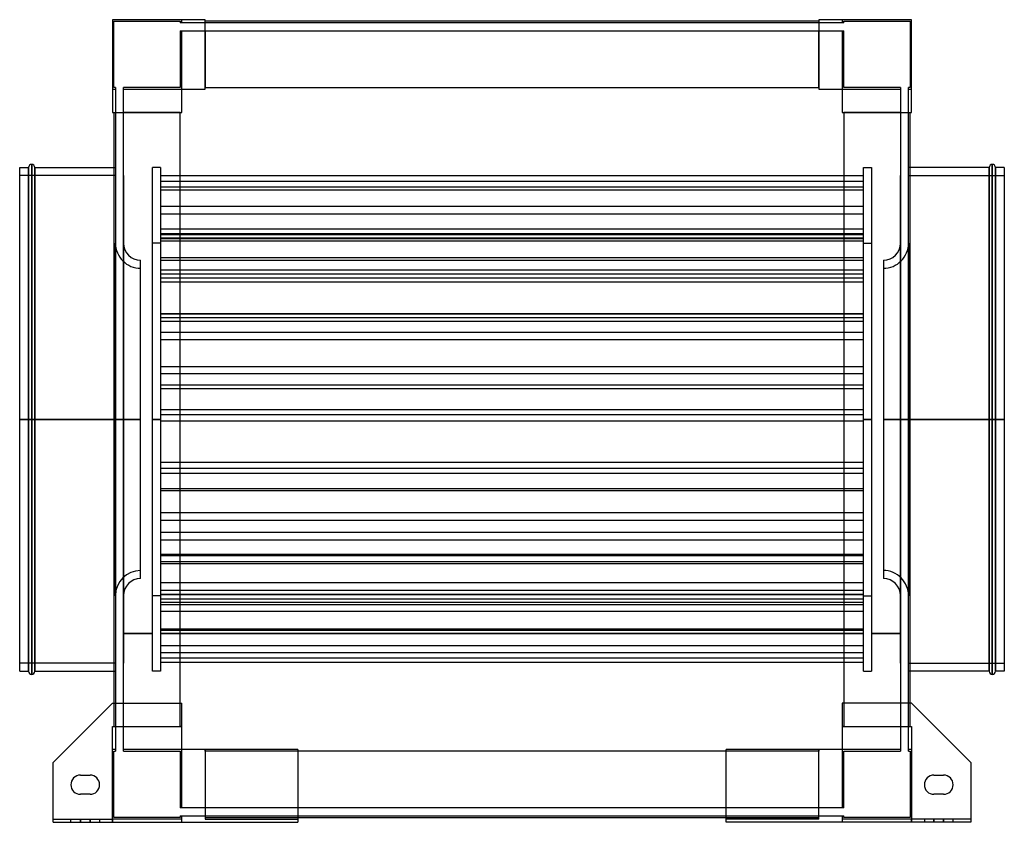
# Model space of a CAD drawing. Header units: millimetres. Extents: x -308 to 308, y -252 to 250.
import ezdxf

# ---------------------------------------------------------------- set-up
doc = ezdxf.new("R2010")
doc.units = ezdxf.units.MM
doc.layers.add('MAIN-1', color=7, linetype='Continuous')
doc.layers.add('MAIN-2', color=7, linetype='Continuous')

msp = doc.modelspace()

# ---------------------------------------------------------------- linework, layer by layer
at = {"layer": 'MAIN-1'}
for p, q in [((-192, 250), (-250, 250)), ((-250, 250), (-250, 192)), ((-192, 206.5), (-192, 250)), ((192, 249), (-192, 249)), ((192, 250), (192, 206.5)), ((250, 250), (192, 250)), ((250, 192), (250, 250)), ((-206.5, 192), (-206.5, 206.5)), ((-206.5, 206.5), (-192, 206.5)), ((-192, 207.5), (192, 207.5)), ((192, 206.5), (206.5, 206.5)), ((206.5, 206.5), (206.5, 192)), ((-250, 192), (-206.5, 192)), ((-249, 192), (-249, -177.5)), ((-207.5, -177.5), (-207.5, 192)), ((206.5, 192), (250, 192)), ((207.5, 192), (207.5, -177.5)), ((249, -177.5), (249, 192)), ((-308, 0), (-308, 157.5)), ((-308, 157.5), (-302.5, 157.5)), ((-302.5, 0), (-302.5, 157.5)), ((-300.5, 0), (-300.5, 159.5)), ((-298.5, 157.5), (-298.5, 0)), ((-298.5, 157.5), (-249, 157.5)), ((298.5, 157.5), (249, 157.5)), ((298.5, 0), (298.5, 157.5)), ((300.5, 159.5), (300.5, 0)), ((302.5, 157.5), (302.5, 0)), ((308, 157.5), (302.5, 157.5)), ((308, 157.5), (308, 0)), ((-298.5, 0), (-298.5, -157.5)), ((298.5, 0), (249, 0)), ((298.5, 0), (300.5, 0)), ((300.5, 0), (300.5, -159.5)), ((302.5, 0), (300.5, 0)), ((308, 0), (302.5, 0)), ((302.5, 0), (302.5, -157.5)), ((308, 0), (308, -157.5)), ((-302.5, 0), (-308, 0)), ((-308, -157.5), (-308, 0)), ((-300.5, 0), (-302.5, 0)), ((-302.5, -157.5), (-302.5, 0)), ((-298.5, 0), (-300.5, 0)), ((-300.5, -159.5), (-300.5, 0)), ((-249, 0), (-298.5, 0)), ((298.5, -157.5), (298.5, 0)), ((-308, -157.5), (-302.5, -157.5)), ((-298.5, -157.5), (-249, -157.5)), ((298.5, -157.5), (249, -157.5)), ((308, -157.5), (302.5, -157.5)), ((-250, -177.5), (-287, -214.5)), ((-250, -177.5), (-206.5, -177.5)), ((-206.5, -206.5), (-206.5, -177.5)), ((250, -177.5), (206.5, -177.5)), ((206.5, -177.5), (206.5, -206.5)), ((287, -214.5), (250, -177.5)), ((-134, -206.5), (-206.5, -206.5)), ((-134, -206.5), (-134, -252)), ((134, -207.5), (-134, -207.5)), ((206.5, -206.5), (134, -206.5)), ((134, -252), (134, -206.5)), ((-287, -252), (-287, -214.5)), ((287, -214.5), (287, -252)), ((-270, -222.5), (-264, -222.5)), ((264, -222.5), (270, -222.5)), ((-264, -234.5), (-270, -234.5)), ((270, -234.5), (264, -234.5)), ((-287, -252), (-134, -252)), ((-134, -249), (134, -249)), ((287, -252), (134, -252))]:
    msp.add_line(p, q, dxfattribs=at)
for centre, radius, start, end in [((-300.5, 157.5), 2, 89.99998, 180.00002), ((-300.5, 157.5), 2, 0, 89.99998), ((300.5, 157.5), 2, 89.99998, 180.00002), ((300.5, 157.5), 2, 0, 89.99998), ((-300.5, -157.5), 2, 180.00002, 270.00002), ((-300.5, -157.5), 2, 270.00002, 0), ((300.5, -157.5), 2, 180.00002, 270.00002), ((300.5, -157.5), 2, 270.00002, 0), ((-270, -228.5), 6, 89.99998, 180.00002), ((-264, -228.5), 6, 0, 89.99998), ((264, -228.5), 6, 89.99998, 180.00002), ((270, -228.5), 6, 0, 89.99998), ((-270, -228.5), 6, 180.00002, 270.00002), ((-264, -228.5), 6, 270.00002, 0), ((264, -228.5), 6, 180.00002, 270.00002), ((270, -228.5), 6, 270.00002, 0)]:
    msp.add_arc(centre, radius, start, end, dxfattribs=at)
at = {"layer": 'MAIN-2'}
for p, q in [((-250, 250), (-250, 250)), ((-250, 250), (-250, 250)), ((-249, 249), (-207.5, 249)), ((-249, 207.5), (-249, 249)), ((-249, 249), (-249, 249)), ((-207.5, 249), (-207.5, 248)), ((-207.5, 249), (-207.5, 249)), ((-207.5, 248), (-207.5, 248)), ((-206.5, 248), (-207.5, 248)), ((-206.5, 248), (-206.5, 250)), ((-206.5, 250), (-206.5, 250)), ((-206.5, 250), (-206.5, 250)), ((-206.5, 248), (-206.5, 248)), ((-206.5, 248), (-206.5, 248)), ((-192, 248), (-206.5, 248)), ((-192, 250), (-192, 250)), ((-192, 250), (-192, 250)), ((-192, 249), (-192, 249)), ((-192, 249), (-192, 249)), ((-192, 248), (-192, 248)), ((-192, 248), (-192, 248)), ((192, 248), (-192, 248)), ((192, 250), (192, 250)), ((192, 250), (192, 250)), ((192, 249), (192, 249)), ((192, 249), (192, 249)), ((192, 248), (192, 248)), ((192, 248), (192, 248)), ((206.5, 248), (192, 248)), ((206.5, 250), (206.5, 248)), ((206.5, 250), (206.5, 250)), ((206.5, 250), (206.5, 250)), ((207.5, 248), (206.5, 248)), ((206.5, 248), (206.5, 248)), ((206.5, 248), (206.5, 248)), ((207.5, 249), (249, 249)), ((207.5, 248), (207.5, 249)), ((207.5, 249), (207.5, 249)), ((207.5, 248), (207.5, 248)), ((249, 249), (249, 207.5)), ((249, 249), (249, 249)), ((250, 250), (250, 250)), ((250, 250), (250, 250)), ((-207.5, 243), (-207.5, 207.5)), ((-207.5, 243), (-206.5, 243)), ((-207.5, 243), (-207.5, 243)), ((-206.5, 243), (-192, 243)), ((-206.5, 243), (-206.5, 243)), ((-206.5, 243), (-206.5, 243)), ((-206.5, 206.5), (-206.5, 243)), ((-192, 243), (192, 243)), ((-192, 243), (-192, 243)), ((-192, 243), (-192, 243)), ((-192, 243), (-192, 207.5)), ((192, 243), (206.5, 243)), ((192, 243), (192, 243)), ((192, 243), (192, 243)), ((192, 207.5), (192, 243)), ((206.5, 243), (207.5, 243)), ((206.5, 243), (206.5, 243)), ((206.5, 243), (206.5, 243)), ((206.5, 243), (206.5, 206.5)), ((207.5, 207.5), (207.5, 243)), ((207.5, 243), (207.5, 243)), ((-250, 206.5), (-248, 206.5)), ((-250, 206.5), (-250, 206.5)), ((-250, 206.5), (-250, 206.5)), ((-248, 207.5), (-249, 207.5)), ((-249, 207.5), (-249, 207.5)), ((-248, 207.5), (-248, 206.5)), ((-248, 207.5), (-248, 207.5)), ((-248, 206.5), (-248, 192)), ((-248, 206.5), (-248, 206.5)), ((-248, 206.5), (-248, 206.5)), ((-243, 207.5), (-243, 207.5)), ((-243, 206.5), (-243, 207.5)), ((-207.5, 207.5), (-243, 207.5)), ((-243, 206.5), (-243, 206.5)), ((-243, 206.5), (-243, 206.5)), ((-243, 192), (-243, 206.5)), ((-243, 206.5), (-206.5, 206.5)), ((-207.5, 207.5), (-207.5, 207.5)), ((-206.5, 206.5), (-206.5, 206.5)), ((-206.5, 206.5), (-206.5, 206.5)), ((-206.5, 206.5), (-206.5, 206.5)), ((-206.5, 206.5), (-206.5, 206.5)), ((-206.5, 206.5), (-206.5, 206.5)), ((-206.5, 206.5), (-206.5, 206.5)), ((-192, 207.5), (-192, 207.5)), ((-192, 206.5), (-192, 207.5)), ((-192, 207.5), (-192, 207.5)), ((-192, 207.5), (-192, 207.5)), ((-192, 207.5), (-192, 207.5)), ((-192, 206.5), (-192, 206.5)), ((-192, 206.5), (-192, 206.5)), ((-192, 206.5), (-192, 206.5)), ((-192, 206.5), (-192, 206.5)), ((192, 207.5), (192, 206.5)), ((192, 207.5), (192, 207.5)), ((192, 207.5), (192, 207.5)), ((192, 207.5), (192, 207.5)), ((192, 207.5), (192, 207.5)), ((192, 206.5), (192, 206.5)), ((192, 206.5), (192, 206.5)), ((192, 206.5), (192, 206.5)), ((192, 206.5), (192, 206.5)), ((206.5, 206.5), (243, 206.5)), ((206.5, 206.5), (206.5, 206.5)), ((206.5, 206.5), (206.5, 206.5)), ((206.5, 206.5), (206.5, 206.5)), ((206.5, 206.5), (206.5, 206.5)), ((206.5, 206.5), (206.5, 206.5)), ((206.5, 206.5), (206.5, 206.5)), ((243, 207.5), (207.5, 207.5)), ((207.5, 207.5), (207.5, 207.5)), ((243, 207.5), (243, 206.5)), ((243, 207.5), (243, 207.5)), ((243, 206.5), (243, 192)), ((243, 206.5), (243, 206.5)), ((243, 206.5), (243, 206.5)), ((248, 207.5), (248, 207.5)), ((248, 206.5), (248, 207.5)), ((249, 207.5), (248, 207.5)), ((248, 206.5), (248, 206.5)), ((248, 206.5), (248, 206.5)), ((248, 192), (248, 206.5)), ((248, 206.5), (250, 206.5)), ((249, 207.5), (249, 207.5)), ((250, 206.5), (250, 206.5)), ((250, 206.5), (250, 206.5)), ((-250, 192), (-250, 192)), ((-250, 192), (-250, 192)), ((-249, 192), (-249, 192)), ((-249, 192), (-249, 192)), ((-248, 192), (-248, 192)), ((-248, 192), (-248, -192)), ((-248, 192), (-248, 192)), ((-243, 192), (-243, 192)), ((-243, 192), (-243, 192)), ((-243, -192), (-243, 192)), ((-207.5, 192), (-243, 192)), ((-207.5, 192), (-206.5, 192)), ((-207.5, 192), (-207.5, 192)), ((-207.5, 192), (-207.5, 192)), ((-207.5, 192), (-207.5, 192)), ((-207.5, 192), (-207.5, 192)), ((-206.5, 192), (-206.5, 192)), ((-206.5, 192), (-206.5, 192)), ((-206.5, 192), (-206.5, 192)), ((-206.5, 192), (-206.5, 192)), ((206.5, 192), (207.5, 192)), ((206.5, 192), (206.5, 192)), ((206.5, 192), (206.5, 192)), ((206.5, 192), (206.5, 192)), ((206.5, 192), (206.5, 192)), ((243, 192), (207.5, 192)), ((207.5, 192), (207.5, 192)), ((207.5, 192), (207.5, 192)), ((207.5, 192), (207.5, 192)), ((207.5, 192), (207.5, 192)), ((243, 192), (243, 192)), ((243, 192), (243, -192)), ((243, 192), (243, 192)), ((248, 192), (248, 192)), ((248, 192), (248, 192)), ((248, -192), (248, 192)), ((249, 192), (249, 192)), ((249, 192), (249, 192)), ((250, 192), (250, 192)), ((250, 192), (250, 192)), ((-302.5, 157.5), (-302.5, 0)), ((-300.5, 159.5), (-300.5, 0)), ((-298.5, 0), (-298.5, 157.5)), ((-249, 157.5), (-248, 157.5)), ((-225, 0), (-225, 157.5)), ((-220, 157.5), (-225, 157.5)), ((-220, 157.5), (-220, 0)), ((220, 0), (220, 157.5)), ((220, 157.5), (225, 157.5)), ((225, 157.5), (225, 0)), ((249, 157.5), (248, 157.5)), ((298.5, 157.5), (298.5, 0)), ((300.5, 0), (300.5, 159.5)), ((302.5, 0), (302.5, 157.5)), ((-248, 152.5), (-308, 152.5)), ((-248, 152.5), (-248, 0)), ((-243, 152.5), (-243, 0)), ((220, 152.35), (-220, 152.35)), ((220, 148.81), (-220, 148.81)), ((243, 0), (243, 152.5)), ((248, 0), (248, 152.5)), ((248, 152.5), (308, 152.5)), ((220, 145.25), (-220, 145.25)), ((220, 143.46), (-220, 143.46)), ((220, 133.1), (-220, 133.1)), ((220, 128.43), (-220, 128.43)), ((220, 118.94), (-220, 118.94)), ((220, 116.17), (-220, 116.17)), ((220, 115.4), (-220, 115.4)), ((220, 113.3), (-220, 113.3)), ((220, 113.04), (-220, 113.04)), ((220, 111.5), (-220, 111.5)), ((-248.09, 0), (-248.09, 110.26)), ((-248.09, 110.26), (-248.09, 0)), ((-248.09, 110.26), (-248, 110.26)), ((-243.09, 110.24), (-243.09, 0)), ((-243, 110.24), (-243.09, 110.24)), ((-220, 110.25), (-225, 110.25)), ((220, 110.25), (225, 110.25)), ((243, 110.24), (243.09, 110.24)), ((243.09, 0), (243.09, 110.24)), ((248.09, 110.26), (248, 110.26)), ((248.09, 0), (248.09, 110.26)), ((248.09, 110.26), (248.09, 0)), ((-232.34, 0), (-232.34, 99.51)), ((220, 101.14), (-220, 101.14)), ((220, 99.35), (-220, 99.35)), ((232.34, 99.51), (232.34, 0)), ((220, 93.31), (-220, 93.31)), ((220, 90.84), (-220, 90.84)), ((220, 88.32), (-220, 88.32)), ((220, 85.85), (-220, 85.85)), ((220, 66.12), (-220, 66.12)), ((220, 65.86), (-220, 65.86)), ((220, 63.55), (-220, 63.55)), ((220, 61.28), (-220, 61.28)), ((220, 54.32), (-220, 54.32)), ((220, 49.87), (-220, 49.87)), ((220, 32.87), (-220, 32.87)), ((220, 28.42), (-220, 28.42)), ((220, 21.45), (-220, 21.45)), ((220, 19.18), (-220, 19.18)), ((-308, 0), (-302.5, 0)), ((-308, 0), (-248, 0)), ((-302.5, 0), (-300.5, 0)), ((-302.5, 0), (-302.5, -157.5)), ((-300.5, 0), (-300.5, -159.5)), ((-300.5, 0), (-298.5, 0)), ((-298.5, 0), (-248, 0)), ((-232.34, 0), (-248.09, 0)), ((-248.09, 0), (-248.09, -110.26)), ((-248, 0), (-248, -152.5)), ((-243.09, 0), (-243, 0)), ((-243.09, 0), (-243.09, -110.24)), ((-232.34, 0), (-243.09, 0)), ((-243, 0), (-243, 0)), ((-243, 0), (-243, -152.5)), ((-225, 0), (-220, 0)), ((-220, 0), (-225, 0)), ((220, 5.94), (-220, 5.94)), ((220, 2.82), (-220, 2.82)), ((220, 2.79), (-220, 2.79)), ((-220, 0), (-220, -157.5)), ((225, 0), (220, 0)), ((220, 0), (225, 0)), ((225, 0), (225, -157.5)), ((232.34, 0), (248.09, 0)), ((232.34, 0), (243.09, 0)), ((243, 0), (243, 0)), ((243.09, 0), (243, 0)), ((243, -152.5), (243, 0)), ((243.09, -110.24), (243.09, 0)), ((308, 0), (248, 0)), ((249, 0), (248, 0)), ((248.09, 0), (248.09, -110.26)), ((298.5, 0), (298.5, -157.5)), ((-248, 0), (-308, 0)), ((-298.5, -157.5), (-298.5, 0)), ((-248, 0), (-249, 0)), ((-248.09, 0), (-232.34, 0)), ((-248.09, -110.26), (-248.09, 0)), ((-243, 0), (-243.09, 0)), ((-243.09, 0), (-232.34, 0)), ((-243, 0), (-243, 0)), ((-232.34, -99.51), (-232.34, 0)), ((-225, -157.5), (-225, 0)), ((-220, 0), (-225, 0)), ((-225, 0), (-220, 0)), ((220, -1.07), (-220, -1.07)), ((220, -157.5), (220, 0)), ((220, 0), (225, 0)), ((225, 0), (220, 0)), ((248.09, 0), (232.34, 0)), ((232.34, 0), (232.34, -99.51)), ((243.09, 0), (232.34, 0)), ((243, 0), (243, 0)), ((243, 0), (243.09, 0)), ((248, 0), (308, 0)), ((248, 0), (298.5, 0)), ((248, -152.5), (248, 0)), ((248.09, -110.26), (248.09, 0)), ((298.5, 0), (300.5, 0)), ((300.5, -159.5), (300.5, 0)), ((300.5, 0), (302.5, 0)), ((302.5, 0), (308, 0)), ((302.5, -157.5), (302.5, 0)), ((220, -26.92), (-220, -26.92)), ((220, -30.78), (-220, -30.78)), ((220, -30.8), (-220, -30.8)), ((220, -33.93), (-220, -33.93)), ((220, -43.47), (-220, -43.47)), ((220, -44.76), (-220, -44.76)), ((220, -58.41), (-220, -58.41)), ((220, -63.24), (-220, -63.24)), ((220, -70.64), (-220, -70.64)), ((220, -75.47), (-220, -75.47)), ((220, -84.58), (-220, -84.58)), ((220, -85.36), (-220, -85.36)), ((220, -89.11), (-220, -89.11)), ((220, -90.4), (-220, -90.4)), ((220, -102.14), (-220, -102.14)), ((-248, -110.26), (-248.09, -110.26)), ((-243, -110.24), (-243.09, -110.24)), ((-220, -110.25), (-225, -110.25)), ((220, -107.08), (-220, -107.08)), ((220, -109.53), (-220, -109.53)), ((220, -109.77), (-220, -109.77)), ((220, -110.25), (225, -110.25)), ((243, -110.24), (243.09, -110.24)), ((248, -110.26), (248.09, -110.26)), ((220, -112.5), (-220, -112.5)), ((220, -114.47), (-220, -114.47)), ((220, -115.99), (-220, -115.99)), ((220, -120.18), (-220, -120.18)), ((-225, -133.87), (-243, -133.87)), ((-243, -133.88), (-225, -133.88)), ((-225, -133.88), (-243, -133.88)), ((-225, -133.88), (-243, -133.88)), ((220, -131.25), (-220, -131.25)), ((220, -132.03), (-220, -132.03)), ((220, -133.87), (-220, -133.87)), ((-220, -133.88), (220, -133.88)), ((220, -133.88), (-220, -133.88)), ((220, -133.88), (-220, -133.88)), ((243, -133.87), (225, -133.87)), ((225, -133.88), (243, -133.88)), ((243, -133.88), (225, -133.88)), ((243, -133.88), (225, -133.88)), ((220, -141.72), (-220, -141.72)), ((220, -145.91), (-220, -145.91)), ((-248, -152.5), (-308, -152.5)), ((220, -149.4), (-220, -149.4)), ((220, -152.12), (-220, -152.12)), ((248, -152.5), (308, -152.5)), ((-249, -157.5), (-248, -157.5)), ((-220, -157.5), (-225, -157.5)), ((220, -157.5), (225, -157.5)), ((249, -157.5), (248, -157.5)), ((-250, -177.5), (-250, -177.5)), ((-250, -177.5), (-250, -177.5)), ((-249, -177.5), (-249, -192)), ((-207.5, -192), (-207.5, -177.5)), ((-206.5, -177.5), (-206.5, -177.5)), ((-206.5, -177.5), (-206.5, -177.5)), ((206.5, -177.5), (206.5, -177.5)), ((206.5, -177.5), (206.5, -177.5)), ((207.5, -177.5), (207.5, -192)), ((249, -192), (249, -177.5)), ((250, -177.5), (250, -177.5)), ((250, -177.5), (250, -177.5)), ((-250, -192), (-206.5, -192)), ((-250, -250), (-250, -192)), ((-250, -192), (-250, -192)), ((-250, -192), (-250, -192)), ((-249, -192), (-249, -192)), ((-249, -192), (-249, -192)), ((-248, -192), (-248, -192)), ((-248, -192), (-248, -206.5)), ((-248, -192), (-248, -192)), ((-243, -192), (-243, -192)), ((-243, -192), (-243, -192)), ((-243, -206.5), (-243, -192)), ((-243, -192), (-207.5, -192)), ((-207.5, -192), (-207.5, -192)), ((-206.5, -192), (-207.5, -192)), ((-207.5, -192), (-207.5, -192)), ((-207.5, -192), (-207.5, -192)), ((-207.5, -192), (-207.5, -192)), ((-206.5, -192), (-206.5, -192)), ((-206.5, -192), (-206.5, -192)), ((-206.5, -192), (-206.5, -192)), ((-206.5, -192), (-206.5, -192)), ((206.5, -192), (250, -192)), ((206.5, -192), (206.5, -192)), ((207.5, -192), (206.5, -192)), ((206.5, -192), (206.5, -192)), ((206.5, -192), (206.5, -192)), ((206.5, -192), (206.5, -192)), ((207.5, -192), (243, -192)), ((207.5, -192), (207.5, -192)), ((207.5, -192), (207.5, -192)), ((207.5, -192), (207.5, -192)), ((207.5, -192), (207.5, -192)), ((243, -192), (243, -192)), ((243, -192), (243, -206.5)), ((243, -192), (243, -192)), ((248, -192), (248, -192)), ((248, -192), (248, -192)), ((248, -206.5), (248, -192)), ((249, -192), (249, -192)), ((249, -192), (249, -192)), ((250, -192), (250, -250)), ((250, -192), (250, -192)), ((250, -192), (250, -192)), ((-250, -206.5), (-250, -206.5)), ((-248, -206.5), (-250, -206.5)), ((-250, -206.5), (-250, -206.5)), ((-249, -207.5), (-248, -207.5)), ((-249, -249), (-249, -207.5)), ((-249, -207.5), (-249, -207.5)), ((-248, -206.5), (-248, -207.5)), ((-248, -206.5), (-248, -206.5)), ((-248, -206.5), (-248, -206.5)), ((-248, -207.5), (-248, -207.5)), ((-243, -206.5), (-243, -206.5)), ((-243, -207.5), (-243, -206.5)), ((-243, -206.5), (-243, -206.5)), ((-206.5, -206.5), (-243, -206.5)), ((-243, -207.5), (-243, -207.5)), ((-243, -207.5), (-207.5, -207.5)), ((-207.5, -207.5), (-207.5, -243)), ((-207.5, -207.5), (-207.5, -207.5)), ((-206.5, -206.5), (-206.5, -206.5)), ((-206.5, -206.5), (-206.5, -206.5)), ((-206.5, -206.5), (-206.5, -206.5)), ((-206.5, -243), (-206.5, -206.5)), ((-206.5, -206.5), (-206.5, -206.5)), ((-206.5, -206.5), (-206.5, -206.5)), ((-206.5, -206.5), (-206.5, -206.5)), ((-192, -206.5), (-192, -206.5)), ((-192, -206.5), (-192, -250)), ((-192, -206.5), (-192, -206.5)), ((-192, -207.5), (-192, -206.5)), ((-192, -206.5), (-192, -206.5)), ((-192, -206.5), (-192, -206.5)), ((-192, -207.5), (-192, -207.5)), ((-192, -207.5), (-192, -243)), ((-192, -207.5), (-192, -207.5)), ((-192, -207.5), (-192, -207.5)), ((-134, -207.5), (-192, -207.5)), ((-192, -207.5), (-192, -207.5)), ((-134, -206.5), (-134, -206.5)), ((-134, -206.5), (-134, -206.5)), ((134, -206.5), (134, -206.5)), ((134, -206.5), (134, -206.5)), ((192, -207.5), (134, -207.5)), ((192, -206.5), (192, -206.5)), ((192, -250), (192, -206.5)), ((192, -206.5), (192, -206.5)), ((192, -206.5), (192, -207.5)), ((192, -206.5), (192, -206.5)), ((192, -206.5), (192, -206.5)), ((192, -207.5), (192, -207.5)), ((192, -243), (192, -207.5)), ((192, -207.5), (192, -207.5)), ((192, -207.5), (192, -207.5)), ((192, -207.5), (192, -207.5)), ((206.5, -206.5), (206.5, -206.5)), ((206.5, -206.5), (206.5, -206.5)), ((243, -206.5), (206.5, -206.5)), ((206.5, -206.5), (206.5, -206.5)), ((206.5, -206.5), (206.5, -206.5)), ((206.5, -206.5), (206.5, -243)), ((206.5, -206.5), (206.5, -206.5)), ((206.5, -206.5), (206.5, -206.5)), ((207.5, -207.5), (243, -207.5)), ((207.5, -243), (207.5, -207.5)), ((207.5, -207.5), (207.5, -207.5)), ((243, -206.5), (243, -206.5)), ((243, -206.5), (243, -207.5)), ((243, -206.5), (243, -206.5)), ((243, -207.5), (243, -207.5)), ((248, -206.5), (248, -206.5)), ((248, -207.5), (248, -206.5)), ((248, -206.5), (248, -206.5)), ((250, -206.5), (248, -206.5)), ((248, -207.5), (248, -207.5)), ((248, -207.5), (249, -207.5)), ((249, -207.5), (249, -249)), ((249, -207.5), (249, -207.5)), ((250, -206.5), (250, -206.5)), ((250, -206.5), (250, -206.5)), ((-287, -214.5), (-287, -214.5)), ((-287, -214.5), (-287, -214.5)), ((287, -214.5), (287, -214.5)), ((287, -214.5), (287, -214.5)), ((-270, -222.5), (-270, -222.5)), ((-270, -222.5), (-270, -222.5)), ((-264, -222.5), (-264, -222.5)), ((-264, -222.5), (-264, -222.5)), ((264, -222.5), (264, -222.5)), ((264, -222.5), (264, -222.5)), ((270, -222.5), (270, -222.5)), ((270, -222.5), (270, -222.5)), ((-276, -228.5), (-276, -228.5)), ((-276, -228.5), (-276, -228.5)), ((-258, -228.5), (-258, -228.5)), ((-258, -228.5), (-258, -228.5)), ((258, -228.5), (258, -228.5)), ((258, -228.5), (258, -228.5)), ((276, -228.5), (276, -228.5)), ((276, -228.5), (276, -228.5)), ((-270, -234.5), (-270, -234.5)), ((-270, -234.5), (-270, -234.5)), ((-264, -234.5), (-264, -234.5)), ((-264, -234.5), (-264, -234.5)), ((264, -234.5), (264, -234.5)), ((264, -234.5), (264, -234.5)), ((270, -234.5), (270, -234.5)), ((270, -234.5), (270, -234.5)), ((-206.5, -243), (-207.5, -243)), ((-207.5, -243), (-207.5, -243)), ((-206.5, -243), (-206.5, -243)), ((-206.5, -243), (-206.5, -243)), ((-192, -243), (-206.5, -243)), ((-192, -243), (-192, -243)), ((192, -243), (-192, -243)), ((-192, -243), (-192, -243)), ((192, -243), (192, -243)), ((206.5, -243), (192, -243)), ((192, -243), (192, -243)), ((207.5, -243), (206.5, -243)), ((206.5, -243), (206.5, -243)), ((206.5, -243), (206.5, -243)), ((207.5, -243), (207.5, -243)), ((-287, -250), (-287, -250)), ((-287, -250), (-287, -250)), ((-287, -250), (-250, -250)), ((-287, -252), (-287, -252)), ((-287, -252), (-287, -252)), ((-276, -252), (-276, -250)), ((-276, -252), (-276, -250)), ((-270, -252), (-270, -250)), ((-270, -252), (-270, -250)), ((-270, -250), (-270, -252)), ((-270, -250), (-270, -252)), ((-264, -250), (-264, -252)), ((-264, -250), (-264, -252)), ((-264, -252), (-264, -250)), ((-264, -252), (-264, -250)), ((-258, -250), (-258, -252)), ((-258, -250), (-258, -252)), ((-250, -250), (-250, -250)), ((-250, -250), (-250, -252)), ((-250, -250), (-250, -250)), ((-206.5, -250), (-250, -250)), ((-250, -252), (-250, -250)), ((-207.5, -249), (-249, -249)), ((-249, -249), (-249, -249)), ((-207.5, -248), (-207.5, -249)), ((-207.5, -248), (-206.5, -248)), ((-207.5, -248), (-207.5, -248)), ((-207.5, -249), (-207.5, -249)), ((-206.5, -248), (-192, -248)), ((-206.5, -252), (-206.5, -248)), ((-206.5, -248), (-206.5, -248)), ((-206.5, -248), (-206.5, -248)), ((-206.5, -250), (-206.5, -250)), ((-206.5, -250), (-206.5, -250)), ((-206.5, -252), (-206.5, -252)), ((-206.5, -252), (-206.5, -252)), ((-192, -248), (-192, -248)), ((-192, -248), (192, -248)), ((-192, -248), (-192, -248)), ((-192, -249), (-192, -249)), ((-192, -249), (-134, -249)), ((-192, -249), (-192, -249)), ((-192, -250), (-192, -250)), ((-192, -250), (-192, -250)), ((-192, -250), (-134, -250)), ((-134, -250), (-134, -250)), ((-134, -250), (-134, -250)), ((-134, -252), (-134, -252)), ((-134, -252), (-134, -252)), ((134, -249), (192, -249)), ((192, -250), (134, -250)), ((134, -250), (134, -250)), ((134, -250), (134, -250)), ((134, -252), (134, -252)), ((134, -252), (134, -252)), ((192, -248), (206.5, -248)), ((192, -248), (192, -248)), ((192, -248), (192, -248)), ((192, -249), (192, -249)), ((192, -249), (192, -249)), ((192, -250), (192, -250)), ((192, -250), (192, -250)), ((206.5, -248), (206.5, -248)), ((206.5, -248), (206.5, -252)), ((206.5, -248), (206.5, -248)), ((206.5, -248), (207.5, -248)), ((206.5, -250), (206.5, -250)), ((250, -250), (206.5, -250)), ((206.5, -250), (206.5, -250)), ((206.5, -252), (206.5, -252)), ((206.5, -252), (206.5, -252)), ((207.5, -248), (207.5, -248)), ((207.5, -249), (207.5, -248)), ((249, -249), (207.5, -249)), ((207.5, -249), (207.5, -249)), ((249, -249), (249, -249)), ((250, -250), (250, -250)), ((287, -250), (250, -250)), ((250, -250), (250, -252)), ((250, -250), (250, -250)), ((250, -252), (250, -250)), ((258, -250), (258, -252)), ((258, -250), (258, -252)), ((264, -250), (264, -252)), ((264, -250), (264, -252)), ((264, -252), (264, -250)), ((264, -252), (264, -250)), ((270, -252), (270, -250)), ((270, -252), (270, -250)), ((270, -250), (270, -252)), ((270, -250), (270, -252)), ((276, -252), (276, -250)), ((276, -252), (276, -250)), ((287, -250), (287, -250)), ((287, -250), (287, -250)), ((287, -252), (287, -252)), ((287, -252), (287, -252))]:
    msp.add_line(p, q, dxfattribs=at)
for centre, radius, start, end in [((-232.34, 110.26), 15.75, 180.00002, 270.00002), ((-232.34, 110.26), 10.75, 180.10661, 270.00002), ((232.34, 110.26), 15.75, 269.99996, 0), ((232.34, 110.26), 10.75, 269.99996, 359.89337), ((-232.34, -110.26), 15.75, 89.99998, 179.99998), ((232.34, -110.26), 15.75, 0, 90.00004), ((-232.34, -110.26), 10.75, 89.99998, 179.89339), ((232.34, -110.26), 10.75, 0.10663, 90.00004)]:
    msp.add_arc(centre, radius, start, end, dxfattribs=at)

doc.saveas('drawing.dxf')
